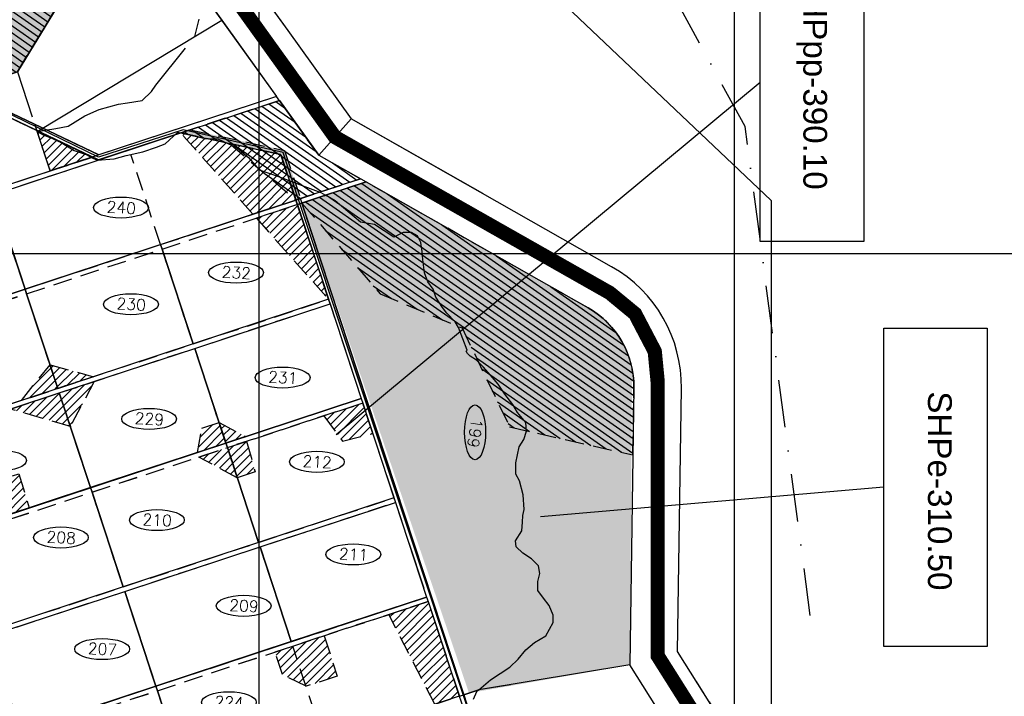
# Model space of a CAD drawing. Extents: x 312047 to 329088, y 8928324 to 8953812.
# Tile 81 of 125: x 325496 to 327569, y 8939067 to 8940492. Entities that reach past the tile are written whole.
import ezdxf
from ezdxf.enums import TextEntityAlignment as Align

# ---------------------------------------------------------------- set-up
doc = ezdxf.new("R2010")
doc.units = 0
doc.header["$LTSCALE"] = 200
doc.header["$MEASUREMENT"] = 0
for name, pattern in [('DASHDOT', [1, 0.5, -0.25, 0, -0.25]), ('DASHED2', [0.3, 0.2, -0.1]), ('HIDDEN', [0.75, 0.5, -0.25])]:
    doc.linetypes.add(name, pattern=pattern)
for name, color, linetype in [('CANAL-PROJ', 180, 'CONTINUOUS'), ('CORR', 1, 'DASHED2'), ('FASE1', 5, 'HIDDEN'), ('HATCH_CORR', 1, 'CONTINUOUS'), ('LOTE', 1, 'DASHED2'), ('NOVA MALHA', 1, 'CONTINUOUS'), ('PA-COR', 252, 'CONTINUOUS'), ('PA-DIVI', 130, 'DASHED2'), ('PA-LIN_DIVI', 4, 'DASHED2'), ('PA-LOTE', 100, 'CONTINUOUS'), ('PA-NUM-LOTE-5', 3, 'CONTINUOUS'), ('PA-NUM_PRAN', 4, 'CONTINUOUS'), ('PA-PER2', 2, 'CONTINUOUS'), ('PA-PRAN', 4, 'ZIGZAG'), ('PA-SEQ', 40, 'CONTINUOUS'), ('PA-SETOR', 252, 'DASHED2'), ('RIO', 130, 'DASHDOT'), ('SETOR 310-50', 236, 'CONTINUOUS'), ('setor 3101.10-310.10-310.50', 61, 'CONTINUOUS'), ('SETOR 390.10', 212, 'CONTINUOUS')]:
    doc.layers.add(name, color=color, linetype=linetype)
doc.styles.add('140CL', font='simplex.shx')
doc.styles.add('STYLE1', font='arial.ttf')
doc.linetypes.add('ZIGZAG', pattern='A,0.0001,-0.2,[131,ltypeshp.shx,S=0.2,R=0,X=-0.2,Y=0],-0.4,[131,ltypeshp.shx,S=0.2,R=180,X=0.2,Y=0],-0.2', length=0.8001)
pattern_1 = [(45, (-8635185.6, 9270004.921), (-8.838834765, 8.838834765), [])]
pattern_2 = [(270, (-8635185.5995, 9270004.921), (6.25, -3.125), [0, -6.25])]

# ---------------------------------------------------------------- blocks, each defined once
blk = doc.blocks.new('CUR2')
at = {"layer": 'PA-LOTE'}
blk.add_arc((326599.3, 8939719.9), 190, 359.1706, 60.4335, dxfattribs=at)

msp = doc.modelspace()

# ---------------------------------------------------------------- hatches: boundary and pattern name
at = {"layer": 'HATCH_CORR'}
h = msp.add_hatch(color=252, dxfattribs=at)
h.paths.add_polyline_path([(325855.5, 8940260.2), (325837.8, 8940254.4, -0.079685), (325837.9, 8940253.6, -0.053054), (325837.9, 8940253.1), (326043.6, 8940208.8, -0.438362), (326046.7, 8940210.7), (326049, 8940218.1)])
h.paths.add_polyline_path([(326054.7, 8940214.7, -0.510757), (326051.4, 8940217, -0.053617), (326051.5, 8940217.6), (326049, 8940218.1), (326046.7, 8940210.7, -0.330568), (326048.5, 8940208.3, -0.323237), (326046.8, 8940205.9), (326077.1, 8940114.7, -0.414853), (326080.2, 8940113.1), (326085, 8940114.7, -0.079685), (326084.8, 8940115.5, -0.32384), (326086.6, 8940117.8)])
at = {"layer": 'PA-PER2'}
h = msp.add_hatch(dxfattribs=at)
h.set_pattern_fill('ANSI31', color=1, scale=100, angle=-1e-14, style=0)
h.paths.add_polyline_path([(325533, 8940257), (325560.4, 8940173.6), (325649.5, 8940202.9)])
h = msp.add_hatch(dxfattribs=at)
h.set_pattern_fill('ANSI31', color=1, scale=100, angle=-1e-14, style=0)
h.paths.add_polyline_path([(325916.1, 8939644.3), (325972, 8939614.2), (325930.5, 8939600.6)])
at = {"layer": 'PA-SEQ'}
h = msp.add_hatch(dxfattribs=at)
h.set_pattern_fill('ANSI31', color=256, scale=100, angle=100, style=0)
h.paths.add_polyline_path([(325130, 8940890), (325350, 8940500), (325385.5, 8940347.6), (325491.6, 8940382.6), (325725, 8940765), (325463.5, 8941129.1), (324994, 8941000)])
h = msp.add_hatch(dxfattribs=at)
h.set_pattern_fill('ANSI31', color=256, scale=100, angle=100, style=0)
h.paths.add_polyline_path([(325835.4, 8940253.6), (325938.4, 8940231.4), (326077.8, 8940112.3), (326213.7, 8940157.1), (326125.8, 8940206.9), (326043.1, 8940322)])
h = msp.add_hatch(dxfattribs=at)
h.set_pattern_fill('ANSI31', color=256, scale=100, style=0)
h.set_pattern_definition(pattern_1)
h.paths.add_polyline_path([(325835.4, 8940253.6), (326046, 8940208.3), (326077.8, 8940112.3), (325987.4, 8940082.6)])
h = msp.add_hatch(dxfattribs=at)
h.set_pattern_fill('ANSI31', color=256, scale=100, angle=100, style=0)
edge = h.paths.add_edge_path()
edge.add_line((326787.2, 8939575.8), (326789.2, 8939717.1))
edge.add_arc((326599.3, 8939719.9), 190, 359.1706, 420.4335)
edge.add_line((326693, 8939885.1), (326225.4, 8940150.4))
edge.add_line((326225.4, 8940150.4), (326140.4, 8940122.4))
edge.add_line((326140.4, 8940122.4), (326090.5, 8940106))
edge.add_line((326090.5, 8940106), (326255.4, 8939914.9))
edge.add_line((326255.4, 8939914.9), (326427.5, 8939843))
edge.add_line((326427.5, 8939843), (326527.7, 8939634.8))
edge.add_line((326527.7, 8939634.8), (326787.2, 8939575.8))
h = msp.add_hatch(dxfattribs=at)
h.set_pattern_fill('ANSI31', color=256, scale=100, style=0)
h.set_pattern_definition(pattern_1)
h.paths.add_polyline_path([(325994.6, 8940074.4), (326146.6, 8939903.4), (326081, 8940102.8)])
h = msp.add_hatch(dxfattribs=at)
h.set_pattern_fill('ANSI31', color=256, scale=100, style=0)
h.set_pattern_definition(pattern_1)
h.paths.add_polyline_path([(325500, 8939690.5), (325560.3, 8939765.7), (325576.7, 8939715.7)])
h = msp.add_hatch(dxfattribs=at)
h.set_pattern_fill('ANSI31', color=256, scale=100, style=0)
h.set_pattern_definition(pattern_1)
h.paths.add_polyline_path([(325576.7, 8939715.7), (325560.3, 8939765.7), (325651.6, 8939740.4)])
h = msp.add_hatch(dxfattribs=at)
h.set_pattern_fill('ANSI31', color=256, scale=100, style=0)
h.set_pattern_definition(pattern_1)
h.paths.add_polyline_path([(325653.5, 8939730.5), (325603.1, 8939635.7), (325579.9, 8939706.2)])
h = msp.add_hatch(dxfattribs=at)
h.set_pattern_fill('ANSI31', color=256, scale=100, style=0)
h.set_pattern_definition(pattern_1)
h.paths.add_polyline_path([(325579.9, 8939706.2), (325603.1, 8939635.7), (325476.8, 8939672.3)])
h = msp.add_hatch(dxfattribs=at)
h.set_pattern_fill('ANSI31', color=256, scale=100, style=0)
h.set_pattern_definition(pattern_1)
h.paths.add_polyline_path([(326218.6, 8939684.9), (326136.5, 8939657.9), (326175.7, 8939604.7), (326239.6, 8939620.9)])
h = msp.add_hatch(dxfattribs=at)
h.set_pattern_fill('ANSI31', color=256, scale=100, style=0)
h.set_pattern_definition(pattern_1)
h.paths.add_polyline_path([(325871, 8939581), (325879.9, 8939631.9), (325916.1, 8939644.3), (325930.5, 8939600.6)])
h = msp.add_hatch(dxfattribs=at)
h.set_pattern_fill('ANSI31', color=256, scale=100, style=0)
h.set_pattern_definition(pattern_1)
h.paths.add_polyline_path([(325954.5, 8939527.8), (325873.3, 8939571.2), (325933.6, 8939591.1)])
h = msp.add_hatch(dxfattribs=at)
h.set_pattern_fill('ANSI31', color=256, scale=100, style=0)
h.set_pattern_definition(pattern_1)
h.paths.add_polyline_path([(325974, 8939604.4), (325992, 8939540.1), (325954.5, 8939527.8), (325933.6, 8939591.1)])
h = msp.add_hatch(dxfattribs=at)
h.set_pattern_fill('ANSI31', color=256, scale=100, style=0)
h.set_pattern_definition(pattern_1)
h.paths.add_polyline_path([(325445.4, 8939440.9), (325424.2, 8939512.7), (325494.9, 8939535.9), (325516.7, 8939464.3)])
h = msp.add_hatch(dxfattribs=at)
h.set_pattern_fill('ANSI31', color=256, scale=100, style=0)
h.set_pattern_definition(pattern_1)
h.paths.add_polyline_path([(326421.8, 8939067.5), (326370.3, 8939050.6), (326273.3, 8939239.7), (326356.2, 8939267)])
h = msp.add_hatch(dxfattribs=at)
h.set_pattern_fill('ANSI31', color=256, scale=100, style=0)
h.set_pattern_definition(pattern_1)
h.paths.add_polyline_path([(326071.2, 8939173.2), (326137.5, 8939195), (326164.7, 8939110.1), (326099.1, 8939088.5), (326049.6, 8939113.1), (326033.9, 8939160.9)])
at = {"layer": 'SETOR 310-50'}
h = msp.add_hatch(dxfattribs=at)
h.set_pattern_fill('DOTS', color=256, scale=100, angle=-90, style=0)
h.set_pattern_definition(pattern_2)
h.paths.add_polyline_path([(326780.8, 8939133.5), (326442.2, 8939074.2), (326090.5, 8940106), (326225.4, 8940150.4), (326713.7, 8939871.5), (326745.9, 8939840.7), (326770.3, 8939802.6), (326785.4, 8939757.7)])
at = {"layer": 'setor 3101.10-310.10-310.50'}
h = msp.add_hatch(dxfattribs=at)
h.set_pattern_fill('DOTS', color=256, scale=100, angle=-90, style=0)
h.set_pattern_definition(pattern_2)
edge = h.paths.add_edge_path()
edge.add_line((324745.3, 8940126.3), (325491.6, 8940382.6))
edge.add_line((325491.6, 8940382.6), (325725, 8940765))
edge.add_line((325725, 8940765), (325463.5, 8941129.1))
edge.add_line((325463.5, 8941129.1), (325000, 8941000.3))
edge.add_line((325000, 8941000.3), (324737.2, 8940134.2))

# ---------------------------------------------------------------- linework, layer by layer
at = {"layer": 'CANAL-PROJ', "const_width": 30}
msp.add_lwpolyline([(326657.1, 8937065.6), (326850, 8938060), (327172.5, 8938624.3), (326839.3, 8939152.7), (326839.3, 8939729.6), (326833.1, 8939793.8), (326791.7, 8939872.9), (326738.4, 8939916.9), (326160, 8940245), (325533.7, 8941117), (325501.1, 8941189.6), (325349.6, 8941860), (325368.8, 8941966.7), (325333.1, 8942027.9), (325142.7, 8942078.3), (325040, 8942690), (324605, 8943000), (324150, 8943780), (324070, 8944525), (323150, 8945734.1)], dxfattribs=at)
at = {"layer": 'CORR'}
for p, q in [((325149.4, 8940038.3), (325647.4, 8940202.2)), ((325157.3, 8940030.3), (325660.8, 8940196.1)), ((325223, 8939830.9), (326128.1, 8940128.9)), ((325226.1, 8939821.4), (326140.4, 8940122.4)), ((326431.4, 8939070.6), (326090.1, 8940107.2)), ((325291.8, 8939621.9), (326146.7, 8939903.4)), ((325294.9, 8939612.4), (326149.8, 8939893.9)), ((325363.7, 8939403.4), (326218.6, 8939684.9)), ((325429.4, 8939204), (326284.3, 8939485.4)), ((325432.5, 8939194.5), (326287.4, 8939475.9)), ((325498.2, 8938995), (326353.1, 8939276.5)), ((325501.3, 8938985.5), (326356.2, 8939267)), ((325567, 8938786), (326421.9, 8939067.5)), ((326431.4, 8939070.6), (326462.6, 8939080.9))]:
    msp.add_line(p, q, dxfattribs=at)
at = {"layer": 'FASE1'}
for p, q in [((325864.8, 8940457), (325874, 8940493)), ((325783.1, 8940354), (325864.8, 8940457)), ((325491.6, 8940382.6), (325533, 8940257)), ((325774, 8940341), (325783.1, 8940354)), ((325754.2, 8940322), (325774, 8940341)), ((325663.9, 8940303), (325704.6, 8940314)), ((325704.6, 8940314), (325723.1, 8940317)), ((325723.1, 8940317), (325754.2, 8940322)), ((325598.4, 8940268), (325633.6, 8940290)), ((325633.6, 8940290), (325663.9, 8940303)), ((325533, 8940257), (325572.8, 8940263)), ((325533, 8940257), (325546, 8940250)), ((325546, 8940250), (325578.1, 8940237)), ((325572.8, 8940263), (325598.4, 8940268)), ((325802.7, 8940231), (325829.2, 8940255)), ((325829.2, 8940255), (325829.2, 8940255)), ((325829.2, 8940255), (325886.9, 8940242)), ((325578.1, 8940237), (325611.4, 8940217)), ((325784.2, 8940224), (325802.7, 8940231)), ((325886.9, 8940242), (325913.2, 8940241)), ((325913.2, 8940241), (325954, 8940222)), ((325611.4, 8940217), (325636.1, 8940208)), ((325636.1, 8940208), (325647.4, 8940202.2)), ((325720.3, 8940206), (325755.8, 8940214)), ((325755.8, 8940214), (325784.2, 8940224)), ((325954, 8940222), (325978, 8940202)), ((325647.4, 8940202.2), (325659.6, 8940196)), ((325659.6, 8940196), (325695.1, 8940199)), ((325695.1, 8940199), (325720.3, 8940206)), ((325978, 8940202), (326000.5, 8940176)), ((326000.5, 8940176), (326040.9, 8940162)), ((326040.9, 8940162), (326090.7, 8940143)), ((326090.7, 8940143), (326130.4, 8940128)), ((326130.4, 8940128), (326140.4, 8940122.4)), ((326140.4, 8940122.4), (326081, 8940102.8)), ((326140.4, 8940122.4), (326081, 8940102.8)), ((326160.6, 8940111), (326140.4, 8940122.4)), ((326187, 8940088), (326160.6, 8940111)), ((326081, 8940102.8), (326421.9, 8939067.5)), ((326081, 8940102.8), (326421.9, 8939067.5)), ((326214.1, 8940066), (326187, 8940088)), ((326243.6, 8940061), (326214.1, 8940066)), ((326283.8, 8940034), (326243.6, 8940061)), ((326303.6, 8940044), (326283.8, 8940034)), ((326321.1, 8940044), (326303.6, 8940044)), ((326303.6, 8940044), (326303.6, 8940044)), ((326334.1, 8940037), (326321.1, 8940044)), ((326340.8, 8940023), (326334.1, 8940037)), ((326343.7, 8940004), (326340.8, 8940023)), ((326345.2, 8939987), (326343.7, 8940004)), ((326348.5, 8939959), (326345.2, 8939987)), ((326355.2, 8939940), (326348.5, 8939959)), ((326366.7, 8939925), (326355.2, 8939940)), ((326372, 8939908), (326366.7, 8939925)), ((326386.3, 8939886), (326372, 8939908)), ((326395.5, 8939874), (326386.3, 8939886)), ((326413.3, 8939856), (326395.5, 8939874)), ((326420.3, 8939844), (326413.3, 8939856)), ((326438.2, 8939796), (326420.3, 8939844)), ((326436.4, 8939794), (326438.2, 8939796)), ((326439.2, 8939789), (326436.4, 8939794)), ((326444.8, 8939784), (326439.2, 8939789)), ((326457.6, 8939775), (326444.8, 8939784)), ((326472.3, 8939761), (326457.6, 8939775)), ((326487.6, 8939744), (326472.3, 8939761)), ((326503.5, 8939725), (326487.6, 8939744)), ((326517.8, 8939704), (326503.5, 8939725)), ((326534.5, 8939682), (326517.8, 8939704)), ((326544.3, 8939665), (326534.5, 8939682)), ((326562.1, 8939644), (326544.3, 8939665)), ((326563.4, 8939626), (326562.1, 8939644)), ((326547.9, 8939593), (326557.7, 8939608)), ((326557.7, 8939608), (326563.4, 8939626)), ((326540.6, 8939559), (326547.9, 8939593)), ((326541, 8939535), (326540.6, 8939559)), ((326548.1, 8939521), (326541, 8939535)), ((326556, 8939492), (326548.1, 8939521)), ((326558.4, 8939461), (326556, 8939492)), ((326555.2, 8939448), (326558.4, 8939461)), ((326554.8, 8939434), (326555.2, 8939448)), ((326553.5, 8939416), (326554.8, 8939434)), ((326540.3, 8939395), (326553.5, 8939416)), ((326541.6, 8939382), (326540.3, 8939395)), ((326555.5, 8939369), (326541.6, 8939382)), ((326573.8, 8939357), (326555.5, 8939369)), ((326588.3, 8939342), (326573.8, 8939357)), ((326591.4, 8939326), (326588.3, 8939342)), ((326587.1, 8939309), (326591.4, 8939326)), ((326586.7, 8939290), (326587.1, 8939309)), ((326598.7, 8939274), (326586.7, 8939290)), ((326611, 8939259), (326598.7, 8939274)), ((326619.1, 8939238), (326611, 8939259)), ((326619, 8939223), (326619.1, 8939238)), ((326604.2, 8939195), (326619, 8939223)), ((326579.7, 8939181), (326604.2, 8939195)), ((326561.8, 8939165), (326579.7, 8939181)), ((326545.4, 8939146), (326561.8, 8939165)), ((326528.1, 8939129), (326545.4, 8939146)), ((326487.4, 8939102), (326528.1, 8939129)), ((326462.6, 8939080.9), (326487.4, 8939102)), ((326421.9, 8939067.5), (326462.6, 8939080.9)), ((326421.9, 8939067.5), (326462.6, 8939080.9)), ((326458, 8939077), (326450.7, 8939061)), ((326462.6, 8939080.9), (326458, 8939077))]:
    msp.add_line(p, q, dxfattribs=at)
at = {"layer": 'LOTE'}
for p, q in [((325792.9, 8940018.5), (325730.4, 8940208.3)), ((325507.9, 8939924.7), (325442.3, 8940124.2)), ((325861.7, 8939809.5), (325796, 8940009)), ((325576.7, 8939715.7), (325511.1, 8939915.2)), ((325930.5, 8939600.6), (325864.8, 8939800)), ((325645.5, 8939506.8), (325579.9, 8939706.2)), ((325999.3, 8939391.6), (325933.6, 8939591.1)), ((325714.4, 8939297.8), (325648.7, 8939497.3)), ((326068.1, 8939182.7), (326002.4, 8939382.1)), ((325783.2, 8939088.8), (325717.5, 8939288.3)), ((326136.9, 8938973.7), (326071.2, 8939173.2)), ((325852, 8938879.9), (325786.3, 8939079.3))]:
    msp.add_line(p, q, dxfattribs=at)
at = {"layer": 'NOVA MALHA'}
for p, q in [((326000, 8952100.3), (326000, 8929300.3)), ((327000, 8952100.3), (327000, 8929300.3)), ((318032.6, 8940000), (329087.6, 8940000))]:
    msp.add_line(p, q, dxfattribs=at)
at = {"layer": 'PA-COR'}
for points in [[(326149.8, 8939893.9), (326146.6, 8939903.4)], [(326284.2, 8939485.4), (326287.4, 8939475.9)]]:
    msp.add_lwpolyline(points, dxfattribs=at)
at = {"layer": 'PA-DIVI'}
for p, q in [((325528.1, 8940271.8), (325663.3, 8940207.5)), ((325649.5, 8940202.9), (325533, 8940257)), ((326046, 8940208.3), (325835.4, 8940253.6)), ((325855.5, 8940260.2), (326053.9, 8940217)), ((326077.8, 8940112.3), (326046, 8940208.3)), ((326053.9, 8940217), (326087.3, 8940115.5)), ((326356.2, 8939267), (326071.2, 8939173.2)), ((325786.3, 8939079.3), (326071.2, 8939173.2)), ((325501.3, 8938985.5), (325786.3, 8939079.3))]:
    msp.add_line(p, q, dxfattribs=at)
for points in [[(325532.4, 8940258.7), (325375, 8940333.6)], [(325388.7, 8940338.2), (325528, 8940271.8)], [(325796, 8940009), (326081, 8940102.8)], [(325994.6, 8940074.4), (326146.6, 8939903.4), (326081, 8940102.8), (325994.6, 8940074.4)], [(325511.1, 8939915.2), (325796, 8940009)], [(325226.1, 8939821.4), (325511.1, 8939915.2)], [(326218.6, 8939684.9), (325933.6, 8939591.1)], [(325648.7, 8939497.3), (325933.6, 8939591.1)], [(325363.7, 8939403.4), (325648.7, 8939497.3)]]:
    msp.add_lwpolyline(points, dxfattribs=at)
for points in [[(325533, 8940257), (325560.4, 8940173.6), (325649.5, 8940202.9)], [(325835.4, 8940253.6), (326046, 8940208.3), (326077.8, 8940112.3), (325987.4, 8940082.6)], [(325500, 8939690.5), (325560.3, 8939765.7), (325576.7, 8939715.7)], [(325576.7, 8939715.7), (325560.3, 8939765.7), (325651.6, 8939740.4)], [(325653.5, 8939730.5), (325603.1, 8939635.7), (325579.9, 8939706.2)], [(325579.9, 8939706.2), (325603.1, 8939635.7), (325476.8, 8939672.3)], [(326218.6, 8939684.9), (326136.5, 8939657.9), (326175.7, 8939604.7), (326239.6, 8939620.9)], [(325871, 8939581), (325879.9, 8939631.9), (325916.1, 8939644.3), (325930.5, 8939600.6)], [(325916.1, 8939644.3), (325972, 8939614.2), (325930.5, 8939600.6)], [(325954.5, 8939527.8), (325873.3, 8939571.2), (325933.6, 8939591.1)], [(325974, 8939604.4), (325992, 8939540.1), (325954.5, 8939527.8), (325933.6, 8939591.1)], [(325445.4, 8939440.9), (325424.2, 8939512.7), (325494.9, 8939535.9), (325516.7, 8939464.3)], [(326421.8, 8939067.5), (326370.3, 8939050.6), (326273.3, 8939239.7), (326356.2, 8939267)], [(326071.2, 8939173.2), (326137.5, 8939195), (326164.7, 8939110.1), (326099.1, 8939088.5), (326049.6, 8939113.1), (326033.9, 8939160.9)]]:
    msp.add_lwpolyline(points, close=True, dxfattribs=at)
at = {"layer": 'PA-LIN_DIVI'}
for p, q in [((326046, 8940208.3), (325835.4, 8940253.6)), ((325855.5, 8940260.2), (326053.9, 8940217)), ((326077.8, 8940112.3), (326046, 8940208.3)), ((326053.9, 8940217), (326087.3, 8940115.5))]:
    msp.add_line(p, q, dxfattribs=at)
for points in [[(325130, 8940890), (325350, 8940500), (325385.5, 8940347.6), (325491.6, 8940382.6), (325725, 8940765), (325463.5, 8941129.1), (324994, 8941000)], [(325835.4, 8940253.6), (325938.4, 8940231.4), (326077.8, 8940112.3), (326213.7, 8940157.1), (326125.8, 8940206.9), (326043.1, 8940322)]]:
    msp.add_lwpolyline(points, close=True, dxfattribs=at)
msp.add_lwpolyline([(326787.2, 8939575.8), (326789.2, 8939717.1, 0.273864), (326693, 8939885.1), (326225.4, 8940150.4), (326140.4, 8940122.4), (326090.5, 8940106), (326255.4, 8939914.9), (326427.5, 8939843), (326527.7, 8939634.8), (326787.2, 8939575.8)], format="xyb", dxfattribs=at)
at = {"layer": 'PA-LOTE'}
for p, q in [((325556.5, 8941170.9), (326060.6, 8940469.1)), ((326060.6, 8940469.1), (326194.2, 8940283.1)), ((326037, 8940330.5), (325663.3, 8940207.5)), ((325855.5, 8940260.2), (326043.1, 8940322)), ((325855.5, 8940260.2), (326043.1, 8940322)), ((326125.8, 8940206.9), (326037, 8940330.5)), ((326043.1, 8940322), (326125.8, 8940206.9)), ((326043.1, 8940322), (326125.8, 8940206.9)), ((326194.2, 8940283.1), (326125.8, 8940206.9)), ((325835.4, 8940253.6), (325662.6, 8940196.7)), ((325835.4, 8940253.6), (325855.5, 8940260.2)), ((325835.4, 8940253.6), (325855.5, 8940260.2)), ((325835.4, 8940253.6), (325855.5, 8940260.2)), ((325835.4, 8940253.6), (325855.5, 8940260.2)), ((326125.8, 8940206.9), (326213.7, 8940157.1)), ((326125.8, 8940206.9), (326213.7, 8940157.1)), ((326213.7, 8940157.1), (326128.1, 8940128.9)), ((326213.7, 8940157.1), (326128.1, 8940128.9)), ((326128.1, 8940128.9), (326087.3, 8940115.5)), ((326128.1, 8940128.9), (326087.3, 8940115.5)), ((326087.3, 8940115.5), (326077.8, 8940112.3)), ((326087.3, 8940115.5), (326077.8, 8940112.3)), ((326087.3, 8940115.5), (326077.8, 8940112.3)), ((326087.3, 8940115.5), (326077.8, 8940112.3)), ((326095.3, 8940059.2), (326077.8, 8940112.3)), ((326095.3, 8940059.2), (326077.8, 8940112.3)), ((326104.6, 8940063), (326087.3, 8940115.5)), ((326104.6, 8940063), (326087.3, 8940115.5)), ((326068.1, 8939182.7), (326353, 8939276.5)), ((326353, 8939276.5), (326356.2, 8939267)), ((326356.2, 8939267), (326421.8, 8939067.5)), ((326356.2, 8939267), (326421.8, 8939067.5))]:
    msp.add_line(p, q, dxfattribs=at)
for points in [[(325725, 8940765), (325491.6, 8940382.6), (324737.2, 8940134.2), (324994, 8941000), (325463.5, 8941129.1)], [(325491.6, 8940382.6), (325725, 8940765), (326037, 8940330.5), (325663.3, 8940207.5), (325375.6, 8940344.4), (325385.5, 8940347.6)]]:
    msp.add_lwpolyline(points, close=True, dxfattribs=at)
for points in [[(325950, 8940623.1), (326060.6, 8940469.1), (326194.2, 8940283.1), (326125.8, 8940206.9), (326037, 8940330.5), (325560.4, 8940173.6), (325528.1, 8940271.8)], [(325862.9, 8940572.9), (325921.6, 8940491.3), (326037, 8940330.5), (325663.3, 8940207.5), (325649.5, 8940202.9), (325560.4, 8940173.6), (325533, 8940257), (325528.1, 8940271.8)], [(325921.6, 8940491.3), (326037, 8940330.5), (325663.3, 8940207.5), (325649.5, 8940202.9), (325560.4, 8940173.6), (325533, 8940257), (325921.6, 8940491.3)], [(325149.4, 8940038.3), (325083.8, 8940237.7), (325375, 8940333.6), (325532.4, 8940258.7), (325532.4, 8940258.7), (325532.4, 8940258.7), (325532.4, 8940258.7), (325649.5, 8940202.9), (325149.4, 8940038.3)], [(325835.4, 8940253.6), (325855.5, 8940260.2), (326043.1, 8940322)], [(326043.1, 8940322), (326125.8, 8940206.9), (326213.7, 8940157.1), (326128.1, 8940128.9), (326087.3, 8940115.5), (326077.8, 8940112.3)], [(326471.1, 8940126), (326194.2, 8940283.1), (326125.8, 8940206.9), (326225.4, 8940150.4), (326090.5, 8940106), (326540.8, 8938738.2)], [(326742.4, 8939972.1), (326194.2, 8940283.1), (326125.8, 8940206.9), (326225.4, 8940150.4), (326090.5, 8940106), (326542.4, 8938733.4), (326948.4, 8938867.1), (326780.8, 8939133.5)], [(325835.4, 8940253.6), (326046, 8940208.3), (326077.8, 8940112.3), (325507.9, 8939924.7), (325442.3, 8940124.2), (325835.4, 8940253.6)], [(325835.4, 8940253.6), (326046, 8940208.3), (326077.8, 8940112.3), (326146.6, 8939903.4), (326149.8, 8939893.9), (326215.4, 8939694.4), (326218.6, 8939684.9), (326284.2, 8939485.4), (326287.4, 8939475.9), (326353, 8939276.5), (326356.2, 8939267), (326421.8, 8939067.5), (326425, 8939058), (326490.6, 8938858.5), (326500, 8938830)], [(326090.5, 8940106), (326140.4, 8940122.4), (326225.4, 8940150.4), (326342.9, 8940083.8)], [(326140.4, 8940122.4), (326225.4, 8940150.4), (326342.9, 8940083.8)], [(325442.3, 8940124.2), (325507.9, 8939924.7), (325223, 8939830.9), (325157.3, 8940030.3), (325442.3, 8940124.2)], [(325861.7, 8939809.6), (325796, 8940009), (325792.9, 8940018.5), (326077.8, 8940112.3), (326081, 8940102.8), (326146.6, 8939903.4), (325861.7, 8939809.6)], [(326077.8, 8940112.3), (326077.8, 8940112.3), (326081, 8940102.8), (326146.6, 8939903.4)], [(326529.6, 8939092), (326462.6, 8939080.9), (326431.3, 8939070.6), (326090.5, 8940106)], [(325576.7, 8939715.7), (325511.1, 8939915.2), (325507.9, 8939924.7), (325792.9, 8940018.5), (325796, 8940009), (325861.7, 8939809.6), (325576.7, 8939715.7)], [(325291.8, 8939621.9), (325226.1, 8939821.4), (325223, 8939830.9), (325507.9, 8939924.7), (325511.1, 8939915.2), (325576.7, 8939715.7), (325291.8, 8939621.9)], [(326149.8, 8939893.9), (326215.4, 8939694.4), (325930.5, 8939600.6), (325864.8, 8939800.1), (326149.8, 8939893.9)], [(326149.8, 8939893.9), (326215.4, 8939694.4)], [(325864.8, 8939800.1), (325930.5, 8939600.6), (325645.5, 8939506.8), (325579.9, 8939706.2), (325864.8, 8939800.1)], [(325579.9, 8939706.2), (325645.5, 8939506.8), (325360.6, 8939412.9), (325294.9, 8939612.4), (325579.9, 8939706.2)], [(325999.3, 8939391.6), (325933.6, 8939591.1), (325930.5, 8939600.6), (326215.4, 8939694.4), (326218.6, 8939684.9), (326284.2, 8939485.4), (325999.3, 8939391.6)], [(326215.4, 8939694.4), (326215.4, 8939694.4), (326218.6, 8939684.9), (326284.2, 8939485.4)], [(325714.3, 8939297.8), (325648.7, 8939497.3), (325645.5, 8939506.8), (325930.5, 8939600.6), (325933.6, 8939591.1), (325999.3, 8939391.6), (325714.3, 8939297.8)], [(325429.4, 8939204), (325363.7, 8939403.4), (325360.6, 8939412.9), (325645.5, 8939506.8), (325648.7, 8939497.3), (325714.3, 8939297.8), (325429.4, 8939204)], [(326287.4, 8939475.9), (326353, 8939276.5), (326068.1, 8939182.7), (326002.4, 8939382.1), (326287.4, 8939475.9)], [(326287.4, 8939475.9), (326353, 8939276.5)], [(326002.4, 8939382.1), (326068.1, 8939182.7), (325783.1, 8939088.8), (325717.5, 8939288.3), (326002.4, 8939382.1)], [(325717.5, 8939288.3), (325783.1, 8939088.8), (325498.2, 8938995), (325432.5, 8939194.5), (325717.5, 8939288.3)], [(325851.9, 8938879.9), (325786.3, 8939079.3), (325783.1, 8939088.8), (326353, 8939276.5), (326356.2, 8939267), (326421.8, 8939067.5), (325851.9, 8938879.9)], [(326356.2, 8939267), (326421.8, 8939067.5)], [(326979.5, 8938185.8), (327225, 8938615.4), (326881.2, 8939161.7)], [(325567, 8938786.1), (325501.3, 8938985.5), (325498.2, 8938995), (325783.1, 8939088.8), (325786.3, 8939079.3), (325851.9, 8938879.9), (325567, 8938786.1)], [(326431.3, 8939070.6), (326462.6, 8939080.9)], [(326431.3, 8939070.6), (326462.6, 8939080.9)]]:
    msp.add_lwpolyline(points, dxfattribs=at)
at = {"layer": 'PA-LOTE', "ltscale": 0.03}
for points in [[(325662.6, 8940196.7), (325375, 8940333.6)], [(325375.6, 8940344.4), (325663.3, 8940207.5)]]:
    msp.add_lwpolyline(points, dxfattribs=at)
at = {"layer": 'PA-LOTE'}
for points in [[(326090.5, 8940106), (326140.4, 8940122.4), (326225.4, 8940150.4), (326693, 8939885.1, -0.273864), (326789.2, 8939717.1), (326780.8, 8939133.5), (326462.6, 8939080.9), (326431.3, 8939070.6), (326090.5, 8940106)], [(326881.2, 8939161.7), (326889.2, 8939715.7, 0.273864), (326742.4, 8939972.1)]]:
    msp.add_lwpolyline(points, format="xyb", dxfattribs=at)
msp.add_arc((326599.3, 8939719.9), 190, 359.1706, 60.4335, dxfattribs=at)
at = {"layer": 'PA-NUM-LOTE-5'}
for centre, major_axis in [((325709.7, 8940096.5), (57.7, 0)), ((325951.9, 8939959.5), (57.7, 0)), ((325730.6, 8939892.9), (57.7, 0)), ((326049.8, 8939738.6), (57.7, 0)), ((325768.9, 8939651.5), (57.7, 0)), ((326455, 8939623.4), (0, -57.7)), ((325453.2, 8939564.1), (57.7, 0)), ((326122, 8939561.1), (57.7, 0)), ((325785.2, 8939438.5), (57.7, 0)), ((325583.2, 8939401.8), (57.7, 0)), ((326198.7, 8939366.3), (57.7, 0)), ((325967.9, 8939258), (57.7, 0)), ((325670.1, 8939167), (57.7, 0)), ((325936.8, 8939054.9), (57.7, 0))]:
    msp.add_ellipse(centre, major_axis=major_axis, ratio=0.384685, dxfattribs=at)
at = {"layer": 'PA-NUM_PRAN'}
msp.add_line((327055.3, 8940359.8), (326162.5, 8939618), dxfattribs=at)
at = {"layer": 'PA-PRAN', "ltscale": 0.5}
msp.add_lwpolyline([(325691.2, 8943172.8), (326000, 8943172.8), (326000, 8940942.5), (326202.9, 8940942.5), (327078.2, 8940111.6), (327078.2, 8938911.9), (326540.8, 8938738.2), (326083.2, 8940113.8), (326050.7, 8940212.2), (325840.7, 8940260.2), (325662, 8940202.9), (325379.1, 8940340.5), (324738.1, 8940129.1), (324659.3, 8940104.1), (325058.9, 8941528.9), (324528.9, 8941533.5)], dxfattribs=at)
at = {"layer": 'PA-SEQ'}
msp.add_line((325360.6, 8939412.9), (326215.5, 8939694.4), dxfattribs=at)
at = {"layer": 'PA-SETOR'}
msp.add_lwpolyline([(326979.5, 8938185.8), (327225, 8938615.4), (326921, 8939098.5)], dxfattribs=at)
at = {"layer": 'RIO'}
for p, q in [((327023.2, 8940267.2), (326611.6, 8941022.5)), ((327160.5, 8939237.4), (327023.2, 8940267.2))]:
    msp.add_line(p, q, dxfattribs=at)
at = {"layer": 'SETOR 310-50'}
for p, q in [((327315.1, 8939172.7), (327315.1, 8939842.8)), ((327315.1, 8939842.8), (327532.9, 8939842.8)), ((327315.1, 8939172.7), (327315.1, 8939842.8)), ((327315.1, 8939842.8), (327532.9, 8939842.8)), ((327532.9, 8939842.8), (327532.9, 8939172.7)), ((327532.9, 8939842.8), (327532.9, 8939172.7)), ((327315.1, 8939507.8), (326592.5, 8939445.1)), ((327532.9, 8939172.7), (327315.1, 8939172.7)), ((327532.9, 8939172.7), (327315.1, 8939172.7))]:
    msp.add_line(p, q, dxfattribs=at)
at = {"layer": 'SETOR 390.10'}
for p, q in [((327055.3, 8940024.8), (327055.3, 8940694.8)), ((327055.3, 8940024.8), (327055.3, 8940694.8)), ((327273.2, 8940694.8), (327273.2, 8940024.8)), ((327273.2, 8940694.8), (327273.2, 8940024.8)), ((327055.3, 8940359.8), (326162.5, 8939618)), ((327273.2, 8940024.8), (327055.3, 8940024.8))]:
    msp.add_line(p, q, dxfattribs=at)

# ---------------------------------------------------------------- block references
at = {"layer": 'PA-LOTE'}
msp.add_blockref('CUR2', (0, 0), dxfattribs=at)

# ---------------------------------------------------------------- texts
at = {"layer": 'NOVA MALHA', "color": 7, "style": '140CL'}
for s, rotation, p in [('240', 356.8189, (325709.7, 8940084.6)), ('232', 356.8189, (325951.9, 8939947.6)), ('230', 356.8189, (325730.6, 8939881)), ('231', 356.8189, (326049.8, 8939726.7)), ('229', 356.8189, (325768.9, 8939639.6)), ('199', 261, (326443.1, 8939623.4)), ('212', 356.8189, (326122, 8939549.2)), ('210', 356.8189, (325785.2, 8939426.6)), ('208', 356.8189, (325583.2, 8939389.8)), ('211', 356.8189, (326198.7, 8939354.4)), ('209', 356.8189, (325967.9, 8939246.1)), ('207', 356.8189, (325670.1, 8939155.1)), ('224', 356.8189, (325936.8, 8939042.9))]:
    msp.add_text(s, height=24, rotation=rotation, dxfattribs=at).set_placement(p, align=Align.CENTER)
at = {"layer": 'SETOR 310-50', "style": 'STYLE1'}
msp.add_text('SHPe-310.50', height=50, rotation=270, dxfattribs=at).set_placement((327433.2, 8939500), align=Align.MIDDLE)
at = {"layer": 'SETOR 390.10', "style": 'STYLE1'}
msp.add_text('SHPpp-390.10', height=50, rotation=270, dxfattribs=at).set_placement((327163.7, 8940363.2), align=Align.MIDDLE)

doc.saveas('drawing.dxf')
